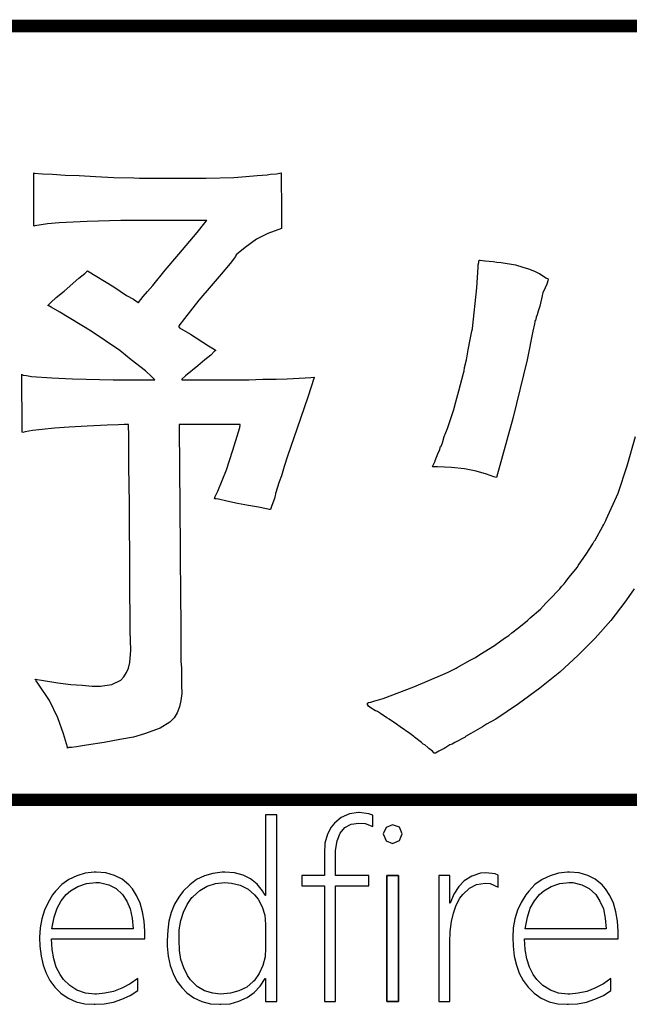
# Model space of a CAD drawing. Extents: x 0 to 176, y -10 to 100.
# Tile 12 of 15: x 126 to 131, y 48 to 56. Entities that reach past the tile are written whole.
import ezdxf

# ---------------------------------------------------------------- set-up
doc = ezdxf.new("R2010")
doc.units = 0
doc.layers.add('DXF', color=212, linetype='CONTINUOUS')

msp = doc.modelspace()

# ---------------------------------------------------------------- linework, layer by layer
at = {"layer": 'DXF', "const_width": 0.1016}
for points in [[(118.4656, 56.31434), (134.00532, 56.31434)], [(118.4656, 56.31434), (134.00532, 56.31434)], [(134.00278, 50.04816), (118.4656, 50.04816)], [(134.00278, 50.04816), (118.4656, 50.04816)]]:
    msp.add_lwpolyline(points, dxfattribs=at)
at = {"layer": 'DXF'}
for points in [[(126.27356, 50.58156), (126.22784, 50.7111), (126.15926, 50.85334), (126.06528, 50.99304), (126.05258, 51.01082), (126.0475, 51.02098), (126.04496, 51.02352), (126.04496, 51.02606), (126.111, 51.01336), (126.22784, 50.99558), (126.33198, 50.98288), (126.42596, 50.97526), (126.5047, 50.96764), (126.57328, 50.96764), (126.62662, 50.97526), (126.66472, 50.98288), (126.73838, 51.0159), (126.76124, 51.04384), (126.7841, 51.0794), (126.79934, 51.11496), (126.8095, 51.16068), (126.81712, 51.25974), (126.81204, 51.41722), (126.8095, 51.84648), (126.80696, 52.44846), (126.80188, 52.74818), (126.80188, 53.02504), (126.79934, 53.05552), (126.79934, 53.086), (126.76378, 53.086), (126.71806, 53.08346), (126.62662, 53.08092), (126.46406, 53.0733), (126.31928, 53.06568), (126.1999, 53.05806), (126.10084, 53.0479), (126.0221, 53.03774), (125.96368, 53.02758), (125.94336, 53.0225), (125.93828, 53.02504), (125.93828, 53.22316), (125.93574, 53.31714), (125.93574, 53.49494), (125.93828, 53.48986), (125.94844, 53.48732), (125.97384, 53.48478), (126.01448, 53.47716), (126.17958, 53.46446), (126.34722, 53.45684), (126.67488, 53.44922), (127.0127, 53.44922), (126.98476, 53.47716), (126.93904, 53.5178), (126.9365, 53.52288), (126.8222, 53.61178), (126.72822, 53.68544), (126.49708, 53.84292), (126.24308, 53.99786), (126.1745, 54.03596), (126.15926, 54.04612), (126.1491, 54.04866), (126.1491, 54.05374), (126.15418, 54.05882), (126.17196, 54.07406), (126.21514, 54.1147), (126.27864, 54.1655), (126.39802, 54.27218), (126.44628, 54.31028), (126.4666, 54.3306), (126.67996, 54.20106), (126.7841, 54.13248), (126.83998, 54.102), (126.87808, 54.07406), (126.88062, 54.07406), (126.91872, 54.12232), (126.95428, 54.16296), (126.99746, 54.21376), (127.09652, 54.33822), (127.20574, 54.46776), (127.3556, 54.64302), (127.41656, 54.71922), (127.42926, 54.73446), (127.43434, 54.73954), (126.73838, 54.73954), (126.46406, 54.73192), (126.238, 54.71922), (126.14402, 54.7116), (126.04242, 54.69636), (126.0348, 54.69382), (126.0348, 54.7497), (126.03226, 54.83098), (126.03226, 55.12562), (126.03734, 55.12308), (126.10338, 55.118), (126.18466, 55.11292), (126.28626, 55.1053), (126.40056, 55.10276), (126.53264, 55.09514), (126.67996, 55.08752), (126.84252, 55.08498), (126.88824, 55.08244), (127.42926, 55.08244), (127.65278, 55.08752), (127.7493, 55.09514), (127.84074, 55.10276), (127.92202, 55.10784), (127.94742, 55.11292), (127.99822, 55.118), (128.03378, 55.12562), (128.03378, 55.00624), (128.03632, 54.91988), (128.03632, 54.6735), (127.9271, 54.63286), (127.83566, 54.58714), (127.74422, 54.5211), (127.6858, 54.47538), (127.67056, 54.46014), (127.66548, 54.44744), (127.6223, 54.39156), (127.54864, 54.3052), (127.46736, 54.20868), (127.3683, 54.09438), (127.254, 53.94452), (127.20574, 53.8861), (127.20574, 53.87848), (127.21336, 53.87086), (127.30226, 53.81752), (127.44704, 53.72354), (127.48768, 53.70068), (127.50038, 53.69052), (127.50546, 53.68544), (127.4953, 53.68036), (127.46482, 53.64988), (127.41656, 53.61178), (127.36068, 53.56352), (127.26162, 53.48224), (127.23114, 53.4543), (127.23114, 53.44922), (127.77216, 53.44922), (127.88646, 53.4543), (127.99314, 53.4543), (128.08458, 53.45684), (128.22936, 53.46446), (128.27508, 53.467), (128.29794, 53.46954), (128.30302, 53.46954), (128.30302, 53.467), (128.24968, 53.30952), (128.16332, 53.05806), (128.08712, 52.82946), (128.05918, 52.74818), (128.03632, 52.67198), (128.01854, 52.62372), (127.98806, 52.5272), (127.98806, 52.52212), (127.98552, 52.51196), (127.98044, 52.4891), (127.96774, 52.45354), (127.95758, 52.42306), (127.94742, 52.4002), (127.93726, 52.4002), (127.91694, 52.40528), (127.8509, 52.41798), (127.76962, 52.43068), (127.68072, 52.44846), (127.59436, 52.46624), (127.52832, 52.48148), (127.508, 52.48402), (127.49784, 52.48402), (127.4953, 52.48656), (127.50038, 52.50434), (127.52324, 52.54752), (127.59182, 52.72024), (127.64516, 52.88026), (127.69088, 53.02758), (127.70104, 53.06314), (127.70358, 53.08092), (127.70358, 53.086), (127.21082, 53.086), (127.21082, 53.06568), (127.21844, 52.08524), (127.22098, 51.64836), (127.22352, 51.52644), (127.22352, 51.17084), (127.2286, 51.11496), (127.2286, 50.97526), (127.23114, 50.90922), (127.22352, 50.85334), (127.21336, 50.8), (127.19304, 50.75174), (127.17018, 50.7111), (127.16256, 50.70602), (127.13462, 50.67808), (127.05588, 50.62728), (126.92888, 50.58156), (126.83998, 50.55616), (126.73076, 50.53584), (126.60376, 50.51298), (126.45898, 50.49012), (126.3777, 50.47742), (126.33706, 50.47234), (126.31674, 50.47234), (126.30658, 50.46726), (126.30658, 50.47488)], [(126.30658, 50.46726), (126.30658, 50.47488), (126.27356, 50.58156), (126.22784, 50.7111), (126.15926, 50.85334), (126.06528, 50.99304), (126.05258, 51.01082), (126.0475, 51.02098), (126.04496, 51.02352), (126.04496, 51.02606), (126.111, 51.01336), (126.22784, 50.99558), (126.33198, 50.98288), (126.42596, 50.97526), (126.5047, 50.96764), (126.57328, 50.96764), (126.62662, 50.97526), (126.66472, 50.98288), (126.73838, 51.0159), (126.76124, 51.04384), (126.7841, 51.0794), (126.79934, 51.11496), (126.8095, 51.16068), (126.81712, 51.25974), (126.81204, 51.41722), (126.8095, 51.84648), (126.80696, 52.44846), (126.80188, 52.74818), (126.80188, 53.02504), (126.79934, 53.05552), (126.79934, 53.086), (126.76378, 53.086), (126.71806, 53.08346), (126.62662, 53.08092), (126.46406, 53.0733), (126.31928, 53.06568), (126.1999, 53.05806), (126.10084, 53.0479), (126.0221, 53.03774), (125.96368, 53.02758), (125.94336, 53.0225), (125.93828, 53.02504), (125.93828, 53.22316), (125.93574, 53.31714), (125.93574, 53.49494), (125.93828, 53.48986), (125.94844, 53.48732), (125.97384, 53.48478), (126.01448, 53.47716), (126.17958, 53.46446), (126.34722, 53.45684), (126.67488, 53.44922), (127.0127, 53.44922), (126.98476, 53.47716), (126.93904, 53.5178), (126.9365, 53.52288), (126.8222, 53.61178), (126.72822, 53.68544), (126.49708, 53.84292), (126.24308, 53.99786), (126.1745, 54.03596), (126.15926, 54.04612), (126.1491, 54.04866), (126.1491, 54.05374), (126.15418, 54.05882), (126.17196, 54.07406), (126.21514, 54.1147), (126.27864, 54.1655), (126.39802, 54.27218), (126.44628, 54.31028), (126.4666, 54.3306), (126.67996, 54.20106), (126.7841, 54.13248), (126.83998, 54.102), (126.87808, 54.07406), (126.88062, 54.07406), (126.91872, 54.12232), (126.95428, 54.16296), (126.99746, 54.21376), (127.09652, 54.33822), (127.20574, 54.46776), (127.3556, 54.64302), (127.41656, 54.71922), (127.42926, 54.73446), (127.43434, 54.73954), (126.73838, 54.73954), (126.46406, 54.73192), (126.238, 54.71922), (126.14402, 54.7116), (126.04242, 54.69636), (126.0348, 54.69382), (126.0348, 54.7497), (126.03226, 54.83098), (126.03226, 55.12562), (126.03734, 55.12308), (126.10338, 55.118), (126.18466, 55.11292), (126.28626, 55.1053), (126.40056, 55.10276), (126.53264, 55.09514), (126.67996, 55.08752), (126.84252, 55.08498), (126.88824, 55.08244), (127.42926, 55.08244), (127.65278, 55.08752), (127.7493, 55.09514), (127.84074, 55.10276), (127.92202, 55.10784), (127.94742, 55.11292), (127.99822, 55.118), (128.03378, 55.12562), (128.03378, 55.00624), (128.03632, 54.91988), (128.03632, 54.6735), (127.9271, 54.63286), (127.83566, 54.58714), (127.74422, 54.5211), (127.6858, 54.47538), (127.67056, 54.46014), (127.66548, 54.44744), (127.6223, 54.39156), (127.54864, 54.3052), (127.46736, 54.20868), (127.3683, 54.09438), (127.254, 53.94452), (127.20574, 53.8861), (127.20574, 53.87848), (127.21336, 53.87086), (127.30226, 53.81752), (127.44704, 53.72354), (127.48768, 53.70068), (127.50038, 53.69052), (127.50546, 53.68544), (127.4953, 53.68036), (127.46482, 53.64988), (127.41656, 53.61178), (127.36068, 53.56352), (127.26162, 53.48224), (127.23114, 53.4543), (127.23114, 53.44922), (127.77216, 53.44922), (127.88646, 53.4543), (127.99314, 53.4543), (128.08458, 53.45684), (128.22936, 53.46446), (128.27508, 53.467), (128.29794, 53.46954), (128.30302, 53.46954), (128.30302, 53.467), (128.24968, 53.30952), (128.16332, 53.05806), (128.08712, 52.82946), (128.05918, 52.74818), (128.03632, 52.67198), (128.01854, 52.62372), (127.98806, 52.5272), (127.98806, 52.52212), (127.98552, 52.51196), (127.98044, 52.4891), (127.96774, 52.45354), (127.95758, 52.42306), (127.94742, 52.4002), (127.93726, 52.4002), (127.91694, 52.40528), (127.8509, 52.41798), (127.76962, 52.43068), (127.68072, 52.44846), (127.59436, 52.46624), (127.52832, 52.48148), (127.508, 52.48402), (127.49784, 52.48402), (127.4953, 52.48656), (127.50038, 52.50434), (127.52324, 52.54752), (127.59182, 52.72024), (127.64516, 52.88026), (127.69088, 53.02758), (127.70104, 53.06314), (127.70358, 53.08092), (127.70358, 53.086), (127.21082, 53.086), (127.21082, 53.06568), (127.21844, 52.08524), (127.22098, 51.64836), (127.22352, 51.52644), (127.22352, 51.17084), (127.2286, 51.11496), (127.2286, 50.97526), (127.23114, 50.90922), (127.22352, 50.85334), (127.21336, 50.8), (127.19304, 50.75174), (127.17018, 50.7111), (127.16256, 50.70602), (127.13462, 50.67808), (127.05588, 50.62728), (126.92888, 50.58156), (126.83998, 50.55616), (126.73076, 50.53584), (126.60376, 50.51298), (126.45898, 50.49012), (126.3777, 50.47742), (126.33706, 50.47234), (126.31674, 50.47234)], [(129.28092, 52.79136), (129.28092, 52.79644), (129.30378, 52.84978), (129.31902, 52.88534), (129.32156, 52.89804), (129.3241, 52.9082), (129.32918, 52.9082), (129.32918, 52.91074), (129.33934, 52.93868), (129.35458, 52.98948), (129.37998, 53.05552), (129.40792, 53.1368), (129.43078, 53.20792), (129.44094, 53.2384), (129.44094, 53.24094), (129.47142, 53.36032), (129.50952, 53.50256), (129.5146, 53.52288), (129.51968, 53.54828), (129.53492, 53.61178), (129.54762, 53.69052), (129.5654, 53.77434), (129.5781, 53.84292), (129.58318, 53.8607), (129.58318, 53.86578), (129.61874, 54.19344), (129.6289, 54.36108), (129.6289, 54.37886), (129.63398, 54.39918), (129.63398, 54.41188), (129.63652, 54.41696), (129.64414, 54.41696), (129.68224, 54.41188), (129.68478, 54.41188), (129.75082, 54.4068), (129.7813, 54.40172), (129.81432, 54.39918), (129.93116, 54.37886), (129.98958, 54.36108), (130.0353, 54.34838), (130.08356, 54.32806), (130.11658, 54.31282), (130.1242, 54.31028), (130.17754, 54.27472), (130.19532, 54.2671), (130.19278, 54.24932), (130.1877, 54.23154), (130.18516, 54.22392), (130.17246, 54.19344), (130.17246, 54.1909), (130.15722, 54.1655), (130.15214, 54.1528), (130.14706, 54.13248), (130.14706, 54.12994), (130.12674, 54.04612), (130.1242, 54.0385), (130.11404, 54.00548), (130.10642, 53.975), (130.0988, 53.95722), (130.0988, 53.95468), (130.09372, 53.92928), (130.08864, 53.92674), (130.08864, 53.91912), (130.0861, 53.90134), (130.07086, 53.84292), (130.05816, 53.77434), (130.04038, 53.69052), (130.02514, 53.61178), (129.9083, 53.1368), (129.77622, 52.65928), (129.7559, 52.66436), (129.69748, 52.68468), (129.61366, 52.71008), (129.51714, 52.72786), (129.413, 52.73802), (129.2987, 52.7431), (129.26314, 52.7431), (129.2606, 52.74818), (129.26314, 52.75326), (129.27076, 52.7685)], [(129.26314, 52.75326), (129.27076, 52.7685), (129.28092, 52.79136), (129.28092, 52.79644), (129.30378, 52.84978), (129.31902, 52.88534), (129.32156, 52.89804), (129.3241, 52.9082), (129.32918, 52.9082), (129.32918, 52.91074), (129.33934, 52.93868), (129.35458, 52.98948), (129.37998, 53.05552), (129.40792, 53.1368), (129.43078, 53.20792), (129.44094, 53.2384), (129.44094, 53.24094), (129.47142, 53.36032), (129.50952, 53.50256), (129.5146, 53.52288), (129.51968, 53.54828), (129.53492, 53.61178), (129.54762, 53.69052), (129.5654, 53.77434), (129.5781, 53.84292), (129.58318, 53.8607), (129.58318, 53.86578), (129.61874, 54.19344), (129.6289, 54.36108), (129.6289, 54.37886), (129.63398, 54.39918), (129.63398, 54.41188), (129.63652, 54.41696), (129.64414, 54.41696), (129.68224, 54.41188), (129.68478, 54.41188), (129.75082, 54.4068), (129.7813, 54.40172), (129.81432, 54.39918), (129.93116, 54.37886), (129.98958, 54.36108), (130.0353, 54.34838), (130.08356, 54.32806), (130.11658, 54.31282), (130.1242, 54.31028), (130.17754, 54.27472), (130.19532, 54.2671), (130.19278, 54.24932), (130.1877, 54.23154), (130.18516, 54.22392), (130.17246, 54.19344), (130.17246, 54.1909), (130.15722, 54.1655), (130.15214, 54.1528), (130.14706, 54.13248), (130.14706, 54.12994), (130.12674, 54.04612), (130.1242, 54.0385), (130.11404, 54.00548), (130.10642, 53.975), (130.0988, 53.95722), (130.0988, 53.95468), (130.09372, 53.92928), (130.08864, 53.92674), (130.08864, 53.91912), (130.0861, 53.90134), (130.07086, 53.84292), (130.05816, 53.77434), (130.04038, 53.69052), (130.02514, 53.61178), (129.9083, 53.1368), (129.77622, 52.65928), (129.7559, 52.66436), (129.69748, 52.68468), (129.61366, 52.71008), (129.51714, 52.72786), (129.413, 52.73802), (129.2987, 52.7431), (129.26314, 52.7431), (129.2606, 52.74818)], [(127.90932, 49.92624), (127.90932, 49.27346), (127.90678, 49.27346), (127.88392, 49.31156), (127.84074, 49.3649), (127.7874, 49.40808), (127.72644, 49.43856), (127.65786, 49.45634), (127.57912, 49.46142), (127.55626, 49.46142), (127.4826, 49.45126), (127.41402, 49.43348), (127.35052, 49.403), (127.29464, 49.35982), (127.2413, 49.30902), (127.20574, 49.26076), (127.17272, 49.20234), (127.14478, 49.1363), (127.127, 49.06518), (127.11684, 48.99152), (127.11176, 48.9077), (127.11176, 48.86198), (127.11938, 48.7807), (127.13716, 48.70704), (127.16002, 48.641), (127.1905, 48.58004), (127.23114, 48.52924), (127.27178, 48.48606), (127.32766, 48.44542), (127.3937, 48.41494), (127.46228, 48.39716), (127.53848, 48.39208), (127.5461, 48.39208), (127.6223, 48.39716), (127.69342, 48.41748), (127.75946, 48.44796), (127.81534, 48.4886), (127.86614, 48.5394), (127.90678, 48.60036), (127.90932, 48.60036), (127.90932, 48.41494), (128.00076, 48.41494), (128.00076, 49.92624)], [(128.00076, 49.92624), (127.90932, 49.92624), (127.90932, 49.27346), (127.90678, 49.27346), (127.88392, 49.31156), (127.84074, 49.3649), (127.7874, 49.40808), (127.72644, 49.43856), (127.65786, 49.45634), (127.57912, 49.46142), (127.55626, 49.46142), (127.4826, 49.45126), (127.41402, 49.43348), (127.35052, 49.403), (127.29464, 49.35982), (127.2413, 49.30902), (127.20574, 49.26076), (127.17272, 49.20234), (127.14478, 49.1363), (127.127, 49.06518), (127.11684, 48.99152), (127.11176, 48.9077), (127.11176, 48.86198), (127.11938, 48.7807), (127.13716, 48.70704), (127.16002, 48.641), (127.1905, 48.58004), (127.23114, 48.52924), (127.27178, 48.48606), (127.32766, 48.44542), (127.3937, 48.41494), (127.46228, 48.39716), (127.53848, 48.39208), (127.5461, 48.39208), (127.6223, 48.39716), (127.69342, 48.41748), (127.75946, 48.44796), (127.81534, 48.4886), (127.86614, 48.5394), (127.90678, 48.60036), (127.90932, 48.60036), (127.90932, 48.41494), (128.00076, 48.41494)], [(128.46558, 49.8602), (128.44018, 49.82718), (128.4097, 49.76876), (128.38938, 49.69764), (128.3843, 49.61382), (128.3843, 49.43602), (128.20142, 49.43602), (128.20142, 49.3522), (128.3843, 49.3522), (128.3843, 48.41494), (128.47574, 48.41494), (128.47574, 49.3522), (128.74498, 49.3522), (128.74498, 49.43602), (128.47574, 49.43602), (128.47574, 49.6062), (128.47574, 49.63668), (128.48844, 49.71542), (128.5113, 49.77892), (128.5494, 49.82464), (128.6002, 49.85004), (128.6637, 49.8602), (128.7145, 49.85512), (128.77546, 49.83226), (128.77546, 49.9237), (128.74498, 49.93386), (128.66624, 49.94402), (128.66116, 49.94402), (128.5875, 49.93386), (128.52146, 49.90592)], [(128.52146, 49.90592), (128.46558, 49.8602), (128.44018, 49.82718), (128.4097, 49.76876), (128.38938, 49.69764), (128.3843, 49.61382), (128.3843, 49.43602), (128.20142, 49.43602), (128.20142, 49.3522), (128.3843, 49.3522), (128.3843, 48.41494), (128.47574, 48.41494), (128.47574, 49.3522), (128.74498, 49.3522), (128.74498, 49.43602), (128.47574, 49.43602), (128.47574, 49.6062), (128.47574, 49.63668), (128.48844, 49.71542), (128.5113, 49.77892), (128.5494, 49.82464), (128.6002, 49.85004), (128.6637, 49.8602), (128.7145, 49.85512), (128.77546, 49.83226), (128.77546, 49.9237), (128.74498, 49.93386), (128.66624, 49.94402), (128.66116, 49.94402), (128.5875, 49.93386)], [(128.93548, 49.84496), (128.88468, 49.82464), (128.85928, 49.7713), (128.88468, 49.71542), (128.93548, 49.6951), (128.99136, 49.71796), (129.01422, 49.7713), (128.99136, 49.82718)], [(128.99136, 49.82718), (128.93548, 49.84496), (128.88468, 49.82464), (128.85928, 49.7713), (128.88468, 49.71542), (128.93548, 49.6951), (128.99136, 49.71796), (129.01422, 49.7713)], [(126.52756, 48.47336), (126.45136, 48.48352), (126.38278, 48.50638), (126.32436, 48.54448), (126.27356, 48.59274), (126.24562, 48.63338), (126.21514, 48.6918), (126.19482, 48.76038), (126.18212, 48.83658), (126.17704, 48.92294), (126.93142, 48.92294), (126.93142, 48.96358), (126.93142, 48.9839), (126.92634, 49.06518), (126.91364, 49.14138), (126.89332, 49.20996), (126.86538, 49.27346), (126.83236, 49.3268), (126.80188, 49.35982), (126.74854, 49.40554), (126.68758, 49.43602), (126.61646, 49.45634), (126.53772, 49.46142), (126.52248, 49.46142), (126.44882, 49.4538), (126.38024, 49.43348), (126.31674, 49.403), (126.26086, 49.36236), (126.20752, 49.30902), (126.18466, 49.27854), (126.1491, 49.21758), (126.11862, 49.15408), (126.0983, 49.08296), (126.0856, 49.01184), (126.08052, 48.9331), (126.08306, 48.86198), (126.09322, 48.78324), (126.10846, 48.70958), (126.13386, 48.64354), (126.16434, 48.58512), (126.20244, 48.53178), (126.25324, 48.48352), (126.31166, 48.44288), (126.37516, 48.4124), (126.44628, 48.39716), (126.52248, 48.39208), (126.5301, 48.39208), (126.60376, 48.39462), (126.67742, 48.40986), (126.746, 48.43272), (126.81204, 48.4632), (126.87554, 48.50384), (126.87554, 48.60036), (126.81204, 48.55718), (126.746, 48.52162), (126.67742, 48.49622), (126.60884, 48.48098), (126.54026, 48.47336)], [(126.54026, 48.47336), (126.52756, 48.47336), (126.45136, 48.48352), (126.38278, 48.50638), (126.32436, 48.54448), (126.27356, 48.59274), (126.24562, 48.63338), (126.21514, 48.6918), (126.19482, 48.76038), (126.18212, 48.83658), (126.17704, 48.92294), (126.93142, 48.92294), (126.93142, 48.96358), (126.93142, 48.9839), (126.92634, 49.06518), (126.91364, 49.14138), (126.89332, 49.20996), (126.86538, 49.27346), (126.83236, 49.3268), (126.80188, 49.35982), (126.74854, 49.40554), (126.68758, 49.43602), (126.61646, 49.45634), (126.53772, 49.46142), (126.52248, 49.46142), (126.44882, 49.4538), (126.38024, 49.43348), (126.31674, 49.403), (126.26086, 49.36236), (126.20752, 49.30902), (126.18466, 49.27854), (126.1491, 49.21758), (126.11862, 49.15408), (126.0983, 49.08296), (126.0856, 49.01184), (126.08052, 48.9331), (126.08306, 48.86198), (126.09322, 48.78324), (126.10846, 48.70958), (126.13386, 48.64354), (126.16434, 48.58512), (126.20244, 48.53178), (126.25324, 48.48352), (126.31166, 48.44288), (126.37516, 48.4124), (126.44628, 48.39716), (126.52248, 48.39208), (126.5301, 48.39208), (126.60376, 48.39462), (126.67742, 48.40986), (126.746, 48.43272), (126.81204, 48.4632), (126.87554, 48.50384), (126.87554, 48.60036), (126.81204, 48.55718), (126.746, 48.52162), (126.67742, 48.49622), (126.60884, 48.48098)], [(128.88976, 48.41494), (128.88976, 49.43602), (128.98374, 49.43602), (128.98374, 48.41494)], [(128.88976, 48.41494), (128.98374, 48.41494), (128.98374, 49.43602), (128.88976, 49.43602)], [(129.79146, 49.43856), (129.76606, 49.44872), (129.68986, 49.45634), (129.64668, 49.4538), (129.5781, 49.43094), (129.5146, 49.39284), (129.47142, 49.34712), (129.43332, 49.28362), (129.40284, 49.20996), (129.4003, 49.20996), (129.4003, 49.43602), (129.3114, 49.43602), (129.3114, 48.41494), (129.4003, 48.41494), (129.4003, 48.895), (129.40284, 48.98136), (129.413, 49.06264), (129.42824, 49.13122), (129.4511, 49.19472), (129.48158, 49.2506), (129.50444, 49.28108), (129.55778, 49.33188), (129.6162, 49.36236), (129.68478, 49.37252), (129.72542, 49.36998), (129.79146, 49.3395)], [(129.79146, 49.3395), (129.79146, 49.43856), (129.76606, 49.44872), (129.68986, 49.45634), (129.64668, 49.4538), (129.5781, 49.43094), (129.5146, 49.39284), (129.47142, 49.34712), (129.43332, 49.28362), (129.40284, 49.20996), (129.4003, 49.20996), (129.4003, 49.43602), (129.3114, 49.43602), (129.3114, 48.41494), (129.4003, 48.41494), (129.4003, 48.895), (129.40284, 48.98136), (129.413, 49.06264), (129.42824, 49.13122), (129.4511, 49.19472), (129.48158, 49.2506), (129.50444, 49.28108), (129.55778, 49.33188), (129.6162, 49.36236), (129.68478, 49.37252), (129.72542, 49.36998)], [(130.35534, 48.47336), (130.27914, 48.48352), (130.2131, 48.50638), (130.15214, 48.54448), (130.10388, 48.59274), (130.0734, 48.63338), (130.04546, 48.6918), (130.0226, 48.76038), (130.0099, 48.83658), (130.00482, 48.92294), (130.76174, 48.92294), (130.76174, 48.96358), (130.76174, 48.9839), (130.75666, 49.06518), (130.74396, 49.14138), (130.72364, 49.20996), (130.6957, 49.27346), (130.66014, 49.3268), (130.6322, 49.35982), (130.57632, 49.40554), (130.51536, 49.43602), (130.44678, 49.45634), (130.36804, 49.46142), (130.3528, 49.46142), (130.27914, 49.4538), (130.21056, 49.43348), (130.14706, 49.403), (130.08864, 49.36236), (130.03784, 49.30902), (130.01498, 49.27854), (129.97688, 49.21758), (129.9464, 49.15408), (129.92608, 49.08296), (129.91338, 49.01184), (129.91084, 48.9331), (129.91338, 48.86198), (129.921, 48.78324), (129.93878, 48.70958), (129.96164, 48.64354), (129.99212, 48.58512), (130.03276, 48.53178), (130.08102, 48.48352), (130.13944, 48.44288), (130.20294, 48.4124), (130.27406, 48.39716), (130.35026, 48.39208), (130.36042, 48.39208), (130.43408, 48.39462), (130.5052, 48.40986), (130.57378, 48.43272), (130.64236, 48.4632), (130.70332, 48.50384), (130.70332, 48.60036), (130.64236, 48.55718), (130.57378, 48.52162), (130.50774, 48.49622), (130.43916, 48.48098), (130.37058, 48.47336)], [(130.37058, 48.47336), (130.35534, 48.47336), (130.27914, 48.48352), (130.2131, 48.50638), (130.15214, 48.54448), (130.10388, 48.59274), (130.0734, 48.63338), (130.04546, 48.6918), (130.0226, 48.76038), (130.0099, 48.83658), (130.00482, 48.92294), (130.76174, 48.92294), (130.76174, 48.96358), (130.76174, 48.9839), (130.75666, 49.06518), (130.74396, 49.14138), (130.72364, 49.20996), (130.6957, 49.27346), (130.66014, 49.3268), (130.6322, 49.35982), (130.57632, 49.40554), (130.51536, 49.43602), (130.44678, 49.45634), (130.36804, 49.46142), (130.3528, 49.46142), (130.27914, 49.4538), (130.21056, 49.43348), (130.14706, 49.403), (130.08864, 49.36236), (130.03784, 49.30902), (130.01498, 49.27854), (129.97688, 49.21758), (129.9464, 49.15408), (129.92608, 49.08296), (129.91338, 49.01184), (129.91084, 48.9331), (129.91338, 48.86198), (129.921, 48.78324), (129.93878, 48.70958), (129.96164, 48.64354), (129.99212, 48.58512), (130.03276, 48.53178), (130.08102, 48.48352), (130.13944, 48.44288), (130.20294, 48.4124), (130.27406, 48.39716), (130.35026, 48.39208), (130.36042, 48.39208), (130.43408, 48.39462), (130.5052, 48.40986), (130.57378, 48.43272), (130.64236, 48.4632), (130.70332, 48.50384), (130.70332, 48.60036), (130.64236, 48.55718), (130.57378, 48.52162), (130.50774, 48.49622), (130.43916, 48.48098)], [(126.22276, 49.16932), (126.25578, 49.23028), (126.29642, 49.28108), (126.32944, 49.31156), (126.3904, 49.34712), (126.45898, 49.36998), (126.53518, 49.3776), (126.56566, 49.3776), (126.63932, 49.35982), (126.70028, 49.32934), (126.75108, 49.28108), (126.78664, 49.22774), (126.81204, 49.16424), (126.82982, 49.09058), (126.83744, 49.00422), (126.17958, 49.00422), (126.18212, 49.01692), (126.19736, 49.0982)], [(126.19736, 49.0982), (126.22276, 49.16932), (126.25578, 49.23028), (126.29642, 49.28108), (126.32944, 49.31156), (126.3904, 49.34712), (126.45898, 49.36998), (126.53518, 49.3776), (126.56566, 49.3776), (126.63932, 49.35982), (126.70028, 49.32934), (126.75108, 49.28108), (126.78664, 49.22774), (126.81204, 49.16424), (126.82982, 49.09058), (126.83744, 49.00422), (126.17958, 49.00422), (126.18212, 49.01692)], [(127.75692, 48.53178), (127.69342, 48.5013), (127.62484, 48.48098), (127.54356, 48.47336), (127.4826, 48.48098), (127.41402, 48.5013), (127.3556, 48.53686), (127.30226, 48.5902), (127.27686, 48.62576), (127.24638, 48.68672), (127.22352, 48.7553), (127.21336, 48.82896), (127.20828, 48.91532), (127.21082, 48.99406), (127.22352, 49.07026), (127.24384, 49.13884), (127.27432, 49.1998), (127.31242, 49.25568), (127.32004, 49.2633), (127.37592, 49.3141), (127.43688, 49.34966), (127.50292, 49.36998), (127.57912, 49.3776), (127.63246, 49.37252), (127.70358, 49.35728), (127.76708, 49.32426), (127.82042, 49.27854), (127.84836, 49.24298), (127.88138, 49.18202), (127.9017, 49.11344), (127.90932, 49.03724), (127.90932, 48.84674), (127.90424, 48.77562), (127.88646, 48.70704), (127.85598, 48.641), (127.81534, 48.58258), (127.80772, 48.5775)], [(127.80772, 48.5775), (127.75692, 48.53178), (127.69342, 48.5013), (127.62484, 48.48098), (127.54356, 48.47336), (127.4826, 48.48098), (127.41402, 48.5013), (127.3556, 48.53686), (127.30226, 48.5902), (127.27686, 48.62576), (127.24638, 48.68672), (127.22352, 48.7553), (127.21336, 48.82896), (127.20828, 48.91532), (127.21082, 48.99406), (127.22352, 49.07026), (127.24384, 49.13884), (127.27432, 49.1998), (127.31242, 49.25568), (127.32004, 49.2633), (127.37592, 49.3141), (127.43688, 49.34966), (127.50292, 49.36998), (127.57912, 49.3776), (127.63246, 49.37252), (127.70358, 49.35728), (127.76708, 49.32426), (127.82042, 49.27854), (127.84836, 49.24298), (127.88138, 49.18202), (127.9017, 49.11344), (127.90932, 49.03724), (127.90932, 48.84674), (127.90424, 48.77562), (127.88646, 48.70704), (127.85598, 48.641), (127.81534, 48.58258)], [(130.05054, 49.16932), (130.08356, 49.23028), (130.1242, 49.28108), (130.15976, 49.31156), (130.22072, 49.34712), (130.2893, 49.36998), (130.3655, 49.3776), (130.39598, 49.3776), (130.4671, 49.35982), (130.52806, 49.32934), (130.5814, 49.28108), (130.61442, 49.22774), (130.64236, 49.16424), (130.6576, 49.09058), (130.66522, 49.00422), (130.0099, 49.00422), (130.01244, 49.01692), (130.02768, 49.0982)], [(130.02768, 49.0982), (130.05054, 49.16932), (130.08356, 49.23028), (130.1242, 49.28108), (130.15976, 49.31156), (130.22072, 49.34712), (130.2893, 49.36998), (130.3655, 49.3776), (130.39598, 49.3776), (130.4671, 49.35982), (130.52806, 49.32934), (130.5814, 49.28108), (130.61442, 49.22774), (130.64236, 49.16424), (130.6576, 49.09058), (130.66522, 49.00422), (130.0099, 49.00422), (130.01244, 49.01692)]]:
    msp.add_lwpolyline(points, close=True, dxfattribs=at)
for points in [[(130.89128, 51.75758), (130.83032, 51.66868), (130.81508, 51.64836), (130.70332, 51.50104), (130.57632, 51.35626), (130.43916, 51.2191), (130.2893, 51.08194), (130.12674, 50.9524), (129.95656, 50.8254), (129.77114, 50.70094), (129.69748, 50.6603), (129.66446, 50.63998), (129.57048, 50.5841), (129.5273, 50.56124), (129.52476, 50.55616), (129.44094, 50.51298), (129.41808, 50.49774), (129.4003, 50.49266), (129.36728, 50.47234), (129.35458, 50.46472), (129.3114, 50.44186), (129.28346, 50.42662), (129.2733, 50.42662), (129.2606, 50.44186), (129.23012, 50.46472), (129.2225, 50.47234), (129.1971, 50.49266), (129.1844, 50.49774), (129.1717, 50.51298), (129.11328, 50.55616), (129.1082, 50.56124), (129.07518, 50.5841), (128.99898, 50.63998), (128.9685, 50.6603), (128.90754, 50.70094), (128.88976, 50.7111), (128.83896, 50.74666), (128.81356, 50.7619), (128.80848, 50.76698), (128.80086, 50.76952), (128.79832, 50.76952), (128.76276, 50.78984), (128.74244, 50.80762), (128.73228, 50.82032), (128.73228, 50.8254), (128.73482, 50.83048), (128.74244, 50.83556), (128.76022, 50.8381), (128.79324, 50.84826), (128.8034, 50.85334), (128.85928, 50.86858), (129.1082, 50.96256), (129.34442, 51.06162), (129.3876, 51.08194), (129.4511, 51.11496), (129.45872, 51.12004), (129.5654, 51.17846), (129.60858, 51.20132), (129.63398, 51.2191), (129.67716, 51.24704), (129.76098, 51.29784), (129.77114, 51.30546), (129.84226, 51.35626), (129.87782, 51.37912), (129.90068, 51.39944), (129.9591, 51.44262), (130.02768, 51.50104), (130.04038, 51.51374), (130.05054, 51.52136), (130.13436, 51.59248), (130.17754, 51.64074), (130.18516, 51.64836), (130.20294, 51.66868), (130.2893, 51.75758), (130.30454, 51.77536), (130.32486, 51.79822), (130.3401, 51.81854), (130.36296, 51.84902), (130.43154, 51.93284), (130.43916, 51.94554), (130.44678, 51.9557), (130.45948, 51.97602), (130.50774, 52.0446), (130.55092, 52.11318), (130.556, 52.1208), (130.5687, 52.14112), (130.57632, 52.15128), (130.63728, 52.26304), (130.6449, 52.27828), (130.66268, 52.30876), (130.66522, 52.31892), (130.76174, 52.53228), (130.8354, 52.75326), (130.90144, 52.98948)], [(130.89128, 51.75758), (130.83032, 51.66868), (130.81508, 51.64836), (130.70332, 51.50104), (130.57632, 51.35626), (130.43916, 51.2191), (130.2893, 51.08194), (130.12674, 50.9524), (129.95656, 50.8254), (129.77114, 50.70094), (129.69748, 50.6603), (129.66446, 50.63998), (129.57048, 50.5841), (129.5273, 50.56124), (129.52476, 50.55616), (129.44094, 50.51298), (129.41808, 50.49774), (129.4003, 50.49266), (129.36728, 50.47234), (129.35458, 50.46472), (129.3114, 50.44186), (129.28346, 50.42662), (129.2733, 50.42662), (129.2606, 50.44186), (129.23012, 50.46472), (129.2225, 50.47234), (129.1971, 50.49266), (129.1844, 50.49774), (129.1717, 50.51298), (129.11328, 50.55616), (129.1082, 50.56124), (129.07518, 50.5841), (128.99898, 50.63998), (128.9685, 50.6603), (128.90754, 50.70094), (128.88976, 50.7111), (128.83896, 50.74666), (128.81356, 50.7619), (128.80848, 50.76698), (128.80086, 50.76952), (128.79832, 50.76952), (128.76276, 50.78984), (128.74244, 50.80762), (128.73228, 50.82032), (128.73228, 50.8254), (128.73482, 50.83048), (128.74244, 50.83556), (128.76022, 50.8381), (128.79324, 50.84826), (128.8034, 50.85334), (128.85928, 50.86858), (129.1082, 50.96256), (129.34442, 51.06162), (129.3876, 51.08194), (129.4511, 51.11496), (129.45872, 51.12004), (129.5654, 51.17846), (129.60858, 51.20132), (129.63398, 51.2191), (129.67716, 51.24704), (129.76098, 51.29784), (129.77114, 51.30546), (129.84226, 51.35626), (129.87782, 51.37912), (129.90068, 51.39944), (129.9591, 51.44262), (130.02768, 51.50104), (130.04038, 51.51374), (130.05054, 51.52136), (130.13436, 51.59248), (130.17754, 51.64074), (130.18516, 51.64836), (130.20294, 51.66868), (130.2893, 51.75758), (130.30454, 51.77536), (130.32486, 51.79822), (130.3401, 51.81854), (130.36296, 51.84902), (130.43154, 51.93284), (130.43916, 51.94554), (130.44678, 51.9557), (130.45948, 51.97602), (130.50774, 52.0446), (130.55092, 52.11318), (130.556, 52.1208), (130.5687, 52.14112), (130.57632, 52.15128), (130.63728, 52.26304), (130.6449, 52.27828), (130.66268, 52.30876), (130.66522, 52.31892), (130.76174, 52.53228), (130.8354, 52.75326), (130.90144, 52.98948)], [(126.04496, 51.02606), (126.0475, 51.02606)], [(126.04496, 51.02606), (126.0475, 51.02606)]]:
    msp.add_lwpolyline(points, dxfattribs=at)

doc.saveas('drawing.dxf')
